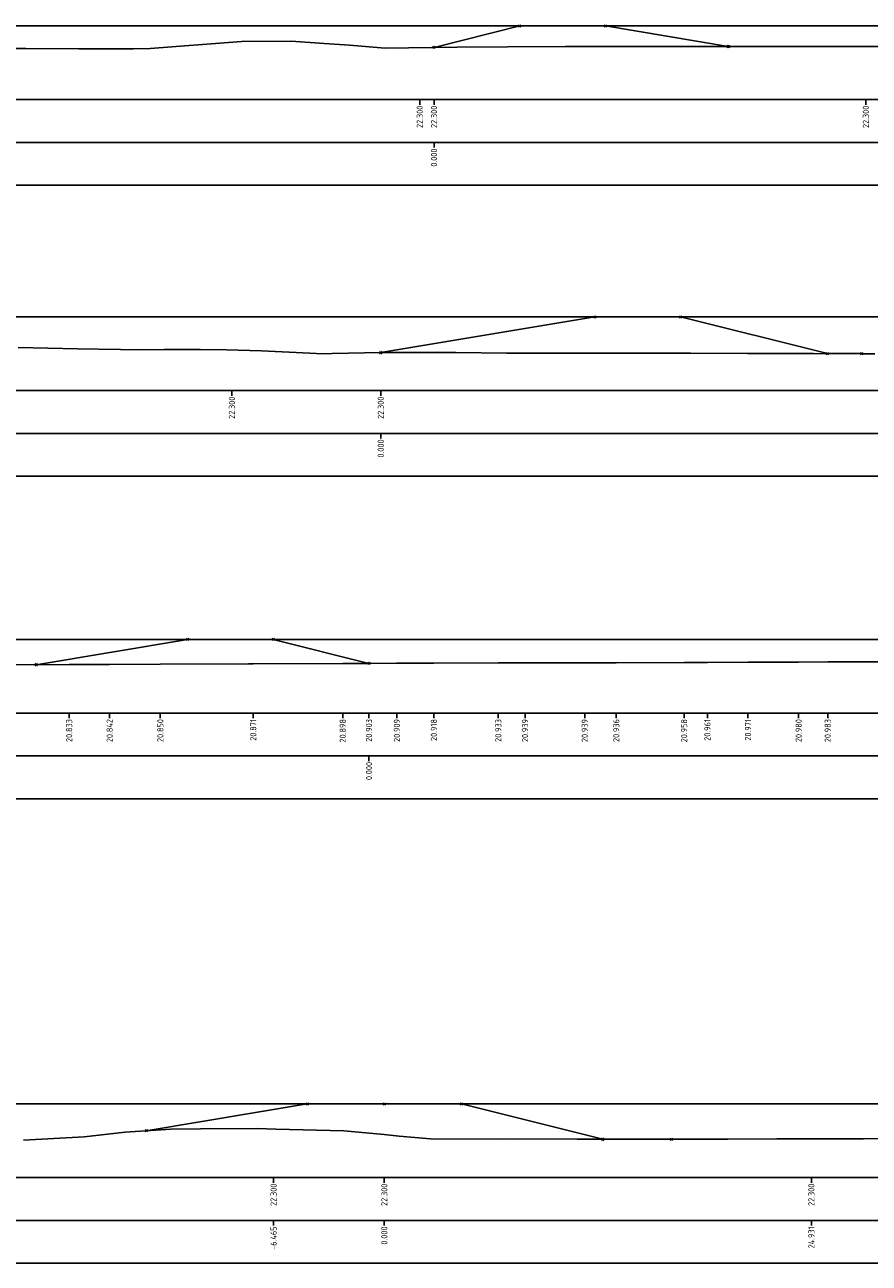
# Model space of a CAD drawing. Header units: metres. Extents: x 161377 to 162521, y 378914 to 379231.
# Tile 68 of 77: x 162119 to 162169, y 378993 to 379066. Entities that reach past the tile are written whole.
import ezdxf

# ---------------------------------------------------------------- set-up
doc = ezdxf.new("R2010")
doc.units = ezdxf.units.M
doc.layers.add('C3D-LABELS', color=7, linetype='Continuous', lineweight=25)
doc.layers.add('X-XX-AL-DETAIL2-G', color=7, linetype='Continuous', lineweight=25)
doc.layers.add('C3D-SECTION', color=7, linetype='Continuous')
doc.styles.add('NLCS-ISO', font='NLCS-ISO.ttf')

msp = doc.modelspace()

# ---------------------------------------------------------------- linework, layer by layer
at = {"layer": 'C3D-SECTION', "color": 153, "linetype": 'Continuous', "lineweight": -3}
for p, q in [((162143.3, 379064.326), (162148.301, 379065.577)), ((162148.301, 379065.577), (162153.301, 379065.577)), ((162153.301, 379065.577), (162160.479, 379064.38)), ((162140.194, 379046.512), (162152.696, 379048.596)), ((162152.696, 379048.596), (162157.696, 379048.596)), ((162157.696, 379048.596), (162166.261, 379046.455)), ((162166.261, 379046.455), (162168.261, 379046.455)), ((162128.915, 379029.77), (162120.076, 379028.296)), ((162133.915, 379029.77), (162128.915, 379029.77)), ((162139.501, 379028.373), (162133.915, 379029.77)), ((162135.897, 379002.657), (162126.501, 379001.091)), ((162140.397, 379002.657), (162135.897, 379002.657)), ((162140.397, 379002.657), (162144.897, 379002.657)), ((162144.897, 379002.657), (162153.154, 379000.593)), ((162153.154, 379000.593), (162157.154, 379000.593))]:
    msp.add_line(p, q, dxfattribs=at)
at = {"layer": 'C3D-SECTION', "color": 6, "linetype": 'Continuous', "lineweight": -3}
for p, q in [((162148.231, 379065.506), (162148.372, 379065.647)), ((162148.231, 379065.647), (162148.372, 379065.506)), ((162153.231, 379065.506), (162153.372, 379065.647)), ((162153.231, 379065.647), (162153.372, 379065.506)), ((162143.229, 379064.256), (162143.371, 379064.397)), ((162143.229, 379064.397), (162143.371, 379064.256)), ((162143.229, 379064.256), (162143.371, 379064.397)), ((162143.229, 379064.397), (162143.371, 379064.256)), ((162160.408, 379064.31), (162160.55, 379064.451)), ((162160.408, 379064.451), (162160.55, 379064.31)), ((162152.625, 379048.525), (162152.766, 379048.667)), ((162152.625, 379048.667), (162152.766, 379048.525)), ((162157.625, 379048.525), (162157.766, 379048.667)), ((162157.625, 379048.667), (162157.766, 379048.525)), ((162140.123, 379046.442), (162140.264, 379046.583)), ((162140.123, 379046.583), (162140.264, 379046.442)), ((162140.123, 379046.442), (162140.264, 379046.583)), ((162140.123, 379046.583), (162140.264, 379046.442)), ((162166.191, 379046.384), (162166.332, 379046.525)), ((162166.191, 379046.525), (162166.332, 379046.384)), ((162168.191, 379046.384), (162168.332, 379046.525)), ((162168.191, 379046.525), (162168.332, 379046.384)), ((162128.844, 379029.699), (162128.985, 379029.84)), ((162128.844, 379029.84), (162128.985, 379029.699)), ((162133.844, 379029.699), (162133.985, 379029.84)), ((162133.844, 379029.84), (162133.985, 379029.699)), ((162120.005, 379028.226), (162120.147, 379028.367)), ((162120.005, 379028.367), (162120.147, 379028.226)), ((162139.43, 379028.302), (162139.572, 379028.444)), ((162139.43, 379028.444), (162139.572, 379028.302)), ((162139.43, 379028.302), (162139.572, 379028.444)), ((162139.43, 379028.444), (162139.572, 379028.302)), ((162135.827, 379002.587), (162135.968, 379002.728)), ((162135.827, 379002.728), (162135.968, 379002.587)), ((162140.327, 379002.587), (162140.468, 379002.728)), ((162140.327, 379002.728), (162140.468, 379002.587)), ((162144.827, 379002.587), (162144.968, 379002.728)), ((162144.827, 379002.728), (162144.968, 379002.587)), ((162126.43, 379001.02), (162126.571, 379001.162)), ((162126.43, 379001.162), (162126.571, 379001.02)), ((162126.43, 379001.02), (162126.571, 379001.162)), ((162126.43, 379001.162), (162126.571, 379001.02)), ((162153.084, 379000.522), (162153.225, 379000.664)), ((162153.084, 379000.664), (162153.225, 379000.522)), ((162153.084, 379000.522), (162153.225, 379000.664)), ((162153.084, 379000.664), (162153.225, 379000.522)), ((162157.084, 379000.522), (162157.225, 379000.664)), ((162157.084, 379000.664), (162157.225, 379000.522))]:
    msp.add_line(p, q, dxfattribs=at)
at = {"layer": 'C3D-SECTION', "color": 7, "linetype": 'Continuous', "lineweight": -3}
for points in [[(162093.3, 379065.577), (162108.759, 379065.577), (162142.467, 379065.577), (162143.3, 379065.577), (162168.508, 379065.577), (162193.3, 379065.577)], [(162118.515, 379064.263), (162119.463, 379064.262), (162122.572, 379064.248), (162125.762, 379064.239), (162126.735, 379064.264), (162132.061, 379064.668), (162134.956, 379064.694), (162136.883, 379064.561), (162138.36, 379064.449), (162140.45, 379064.291), (162143.176, 379064.325), (162143.3, 379064.326), (162144.66, 379064.343), (162147.582, 379064.36), (162150.959, 379064.376), (162151.397, 379064.377), (162157.258, 379064.384), (162159.618, 379064.381), (162163.557, 379064.378), (162167.838, 379064.382), (162169.856, 379064.381)], [(162090.194, 379048.596), (162095.649, 379048.596), (162131.501, 379048.596), (162140.194, 379048.596), (162190.194, 379048.596)], [(162119.027, 379046.816), (162122.49, 379046.732), (162125.003, 379046.693), (162126.07, 379046.676), (162127.542, 379046.683), (162129.65, 379046.699), (162131.179, 379046.673), (162133.23, 379046.616), (162136.058, 379046.483), (162136.81, 379046.444), (162137.356, 379046.453), (162140.194, 379046.512), (162140.39, 379046.516), (162143.533, 379046.514), (162143.971, 379046.514), (162144.573, 379046.508), (162147.551, 379046.485), (162149.71, 379046.48), (162151.131, 379046.479), (162153.088, 379046.477), (162154.711, 379046.479), (162155.887, 379046.479), (162158.291, 379046.476), (162161.604, 379046.458), (162161.871, 379046.457), (162162.064, 379046.457), (162165.451, 379046.458), (162168.241, 379046.447), (162169.031, 379046.443)], [(162089.501, 379029.77), (162139.501, 379029.77), (162189.501, 379029.77)], [(162117.895, 379028.289), (162122, 379028.302), (162124.361, 379028.312), (162127.323, 379028.32), (162132.472, 379028.34), (162132.646, 379028.341), (162132.745, 379028.341), (162137.969, 379028.368), (162139.501, 379028.373), (162141.13, 379028.379), (162143.291, 379028.387), (162147.05, 379028.402), (162148.614, 379028.409), (162152.095, 379028.408), (162153.937, 379028.406), (162157.898, 379028.427), (162159.26, 379028.431), (162161.628, 379028.441), (162164.583, 379028.45), (162166.282, 379028.452), (162169.906, 379028.461)], [(162090.397, 379002.657), (162133.933, 379002.657), (162140.397, 379002.657), (162165.328, 379002.657), (162178.489, 379002.657), (162190.397, 379002.657)], [(162119.335, 379000.538), (162122.873, 379000.741), (162125.27, 379001.009), (162127.928, 379001.186), (162129.667, 379001.193), (162132.984, 379001.216), (162134.064, 379001.191), (162138.04, 379001.083), (162138.461, 379001.041), (162140.397, 379000.863), (162141.273, 379000.783), (162142.858, 379000.635), (162143.096, 379000.61), (162147.255, 379000.606), (162148.152, 379000.615), (162151.652, 379000.598), (162153.207, 379000.593), (162156.049, 379000.594), (162158.263, 379000.598), (162160.446, 379000.602), (162163.319, 379000.61), (162167.204, 379000.624), (162168.375, 379000.627), (162169.24, 379000.63)]]:
    msp.add_lwpolyline(points, dxfattribs=at)
at = {"layer": 'X-XX-AL-DETAIL2-G', "color": 7, "linetype": 'Continuous', "lineweight": -3}
for p, q in [((162142.467, 379061.277), (162142.467, 379060.977)), ((162143.3, 379061.277), (162143.3, 379060.977)), ((162168.508, 379061.277), (162168.508, 379060.977)), ((162143.3, 379058.777), (162143.3, 379058.477)), ((162131.501, 379044.296), (162131.501, 379043.996)), ((162140.194, 379044.296), (162140.194, 379043.996)), ((162140.194, 379041.796), (162140.194, 379041.496)), ((162122, 379025.47), (162122, 379025.17)), ((162124.361, 379025.47), (162124.361, 379025.17)), ((162127.323, 379025.47), (162127.323, 379025.17)), ((162132.745, 379025.47), (162132.745, 379025.17)), ((162137.969, 379025.47), (162137.969, 379025.17)), ((162139.501, 379025.47), (162139.501, 379025.17)), ((162141.13, 379025.47), (162141.13, 379025.17)), ((162143.291, 379025.47), (162143.291, 379025.17)), ((162147.05, 379025.47), (162147.05, 379025.17)), ((162148.614, 379025.47), (162148.614, 379025.17)), ((162152.095, 379025.47), (162152.095, 379025.17)), ((162153.937, 379025.47), (162153.937, 379025.17)), ((162157.898, 379025.47), (162157.898, 379025.17)), ((162159.26, 379025.47), (162159.26, 379025.17)), ((162161.628, 379025.47), (162161.628, 379025.17)), ((162164.583, 379025.47), (162164.583, 379025.17)), ((162166.282, 379025.47), (162166.282, 379025.17)), ((162139.501, 379022.97), (162139.501, 379022.67)), ((162133.933, 378998.357), (162133.933, 378998.057)), ((162140.397, 378998.357), (162140.397, 378998.057)), ((162165.328, 378998.357), (162165.328, 378998.057)), ((162133.933, 378995.857), (162133.933, 378995.557)), ((162140.397, 378995.857), (162140.397, 378995.557)), ((162165.328, 378995.857), (162165.328, 378995.557))]:
    msp.add_line(p, q, dxfattribs=at)
for points in [[(162093.3, 379058.777), (162193.3, 379058.777), (162193.3, 379061.277), (162093.3, 379061.277)], [(162093.3, 379056.277), (162193.3, 379056.277), (162193.3, 379058.777), (162093.3, 379058.777)], [(162090.194, 379041.796), (162190.194, 379041.796), (162190.194, 379044.296), (162090.194, 379044.296)], [(162090.194, 379039.296), (162190.194, 379039.296), (162190.194, 379041.796), (162090.194, 379041.796)], [(162089.501, 379022.97), (162189.501, 379022.97), (162189.501, 379025.47), (162089.501, 379025.47)], [(162089.501, 379020.47), (162189.501, 379020.47), (162189.501, 379022.97), (162089.501, 379022.97)], [(162090.397, 378995.857), (162190.397, 378995.857), (162190.397, 378998.357), (162090.397, 378998.357)], [(162090.397, 378993.357), (162190.397, 378993.357), (162190.397, 378995.857), (162090.397, 378995.857)]]:
    msp.add_3dface(points, dxfattribs=at)

# ---------------------------------------------------------------- texts
at = {"layer": 'C3D-LABELS', "color": 7, "linetype": 'Continuous', "lineweight": 25, "char_height": 0.36, "attachment_point": 6, "rotation": 90, "style": 'NLCS-ISO'}
for s, insert in [('22.300', (162142.467, 379060.927)), ('22.300', (162143.3, 379060.927)), ('22.300', (162168.508, 379060.927)), ('0.000', (162143.3, 379058.427)), ('22.300', (162131.501, 379043.946)), ('22.300', (162140.194, 379043.946)), ('0.000', (162140.194, 379041.446)), ('20.833', (162122, 379025.12)), ('20.842', (162124.361, 379025.12)), ('20.850', (162127.323, 379025.12)), ('20.871', (162132.745, 379025.12)), ('20.898', (162137.969, 379025.12)), ('20.903', (162139.501, 379025.12)), ('20.909', (162141.13, 379025.12)), ('20.918', (162143.291, 379025.12)), ('20.933', (162147.05, 379025.12)), ('20.939', (162148.614, 379025.12)), ('20.939', (162152.095, 379025.12)), ('20.936', (162153.937, 379025.12)), ('20.958', (162157.898, 379025.12)), ('20.961', (162159.26, 379025.12)), ('20.971', (162161.628, 379025.12)), ('20.980', (162164.583, 379025.12)), ('20.983', (162166.282, 379025.12)), ('0.000', (162139.501, 379022.62)), ('22.300', (162133.933, 378998.007)), ('22.300', (162140.397, 378998.007)), ('22.300', (162165.328, 378998.007)), ('-6.465', (162133.933, 378995.507)), ('0.000', (162140.397, 378995.507)), ('24.931', (162165.328, 378995.507))]:
    msp.add_mtext(s, dxfattribs=dict(at, insert=insert))

doc.saveas('drawing.dxf')
